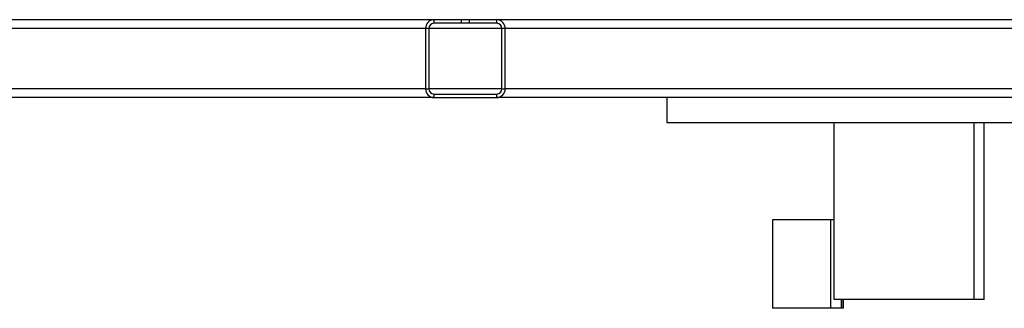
# Model space of a CAD drawing. Header units: millimetres. Extents: x 51 to 3958, y 1087 to 2585.
# Tile 2 of 12: x 1164 to 1720, y 1087 to 1250. Entities that reach past the tile are written whole.
import ezdxf

# ---------------------------------------------------------------- set-up
doc = ezdxf.new("R2010")
doc.units = ezdxf.units.MM

msp = doc.modelspace()

# ---------------------------------------------------------------- linework, layer by layer
at = {"color": 7, "linetype": 'Continuous', "lineweight": 25}
for p, q in [((1397.85, 1250.32), (758.75, 1250.32)), ((1397.85, 1250.32), (1397.85, 1248.32)), ((1413.3, 1250.32), (1397.85, 1250.32)), ((1413.3, 1248.32), (1397.85, 1248.32)), ((1413.3, 1250.32), (1413.3, 1248.32)), ((1417.98, 1250.32), (1413.3, 1250.32)), ((1417.98, 1248.32), (1413.3, 1248.32)), ((1417.98, 1248.32), (1417.98, 1250.32)), ((1433.43, 1250.32), (1417.98, 1250.32)), ((1433.43, 1248.32), (1417.98, 1248.32)), ((1935.98, 1250.32), (1433.43, 1250.32)), ((1433.43, 1248.32), (1433.43, 1250.32)), ((1395.05, 1245.32), (1393.17, 1245.32)), ((1393.17, 1245.32), (1393.17, 1211.32)), ((1395.05, 1245.32), (1395.05, 1211.32)), ((1438.11, 1245.32), (1436.24, 1245.32)), ((1436.24, 1211.32), (1436.24, 1245.32)), ((1438.11, 1211.32), (1438.11, 1245.32)), ((1393.17, 1211.32), (1395.05, 1211.32)), ((1397.85, 1208.32), (1397.85, 1206.32)), ((1397.85, 1208.32), (1433.43, 1208.32)), ((1433.43, 1206.32), (1433.43, 1208.32)), ((1436.24, 1211.32), (1438.11, 1211.32)), ((1397.85, 1206.32), (758.75, 1206.32)), ((1397.85, 1206.32), (1433.43, 1206.32)), ((1935.98, 1206.32), (1433.43, 1206.32)), ((1529.55, 1206.32), (1529.55, 1192.32)), ((1529.55, 1192.32), (1901.66, 1192.32)), ((1624.01, 1092.32), (1624.01, 1192.32)), ((1703.11, 1092.32), (1703.11, 1192.32)), ((1708.83, 1092.32), (1708.83, 1192.32)), ((1589.3, 1137.32), (1589.3, 1087.32)), ((1622.26, 1137.32), (1589.3, 1137.32)), ((1622.26, 1087.32), (1622.26, 1137.32)), ((1624.01, 1137.32), (1622.26, 1137.32)), ((1703.11, 1092.32), (1624.01, 1092.32)), ((1628.14, 1087.32), (1628.14, 1092.32)), ((1629.3, 1087.32), (1629.3, 1092.32)), ((1708.83, 1092.32), (1703.11, 1092.32)), ((1622.26, 1087.32), (1589.3, 1087.32)), ((1628.14, 1087.32), (1622.26, 1087.32)), ((1629.13, 1087.32), (1628.14, 1087.32)), ((1629.3, 1087.32), (1629.13, 1087.32))]:
    msp.add_line(p, q, dxfattribs=at)
at = {"color": 1, "linetype": 'Continuous', "lineweight": 25}
for p, q in [((1393.17, 1245.32), (762.4, 1245.32)), ((1436.24, 1245.32), (1395.05, 1245.32)), ((1935.98, 1245.32), (1438.11, 1245.32)), ((1393.17, 1211.32), (762.4, 1211.32)), ((1436.24, 1211.32), (1395.05, 1211.32)), ((1935.98, 1211.32), (1438.11, 1211.32)), ((1629.13, 1087.32), (1629.13, 1092.32))]:
    msp.add_line(p, q, dxfattribs=at)
at = {"color": 7, "linetype": 'Continuous', "lineweight": 25}
for centre, radius, start, end in [((1398.02, 1245.48), 4.85, 91.947, 181.824), ((1397.95, 1245.41), 2.91, 91.9478, 181.8235), ((1433.27, 1245.48), 4.85, 358.176, 88.053), ((1433.33, 1245.41), 2.91, 358.1765, 88.0522), ((1398.02, 1211.17), 4.85, 178.1759, 268.0531), ((1397.95, 1211.23), 2.91, 178.1764, 268.0521), ((1433.27, 1211.17), 4.85, 271.9469, 1.8241), ((1433.33, 1211.23), 2.91, 271.9479, 1.8236)]:
    msp.add_arc(centre, radius, start, end, dxfattribs=at)

doc.saveas('drawing.dxf')
